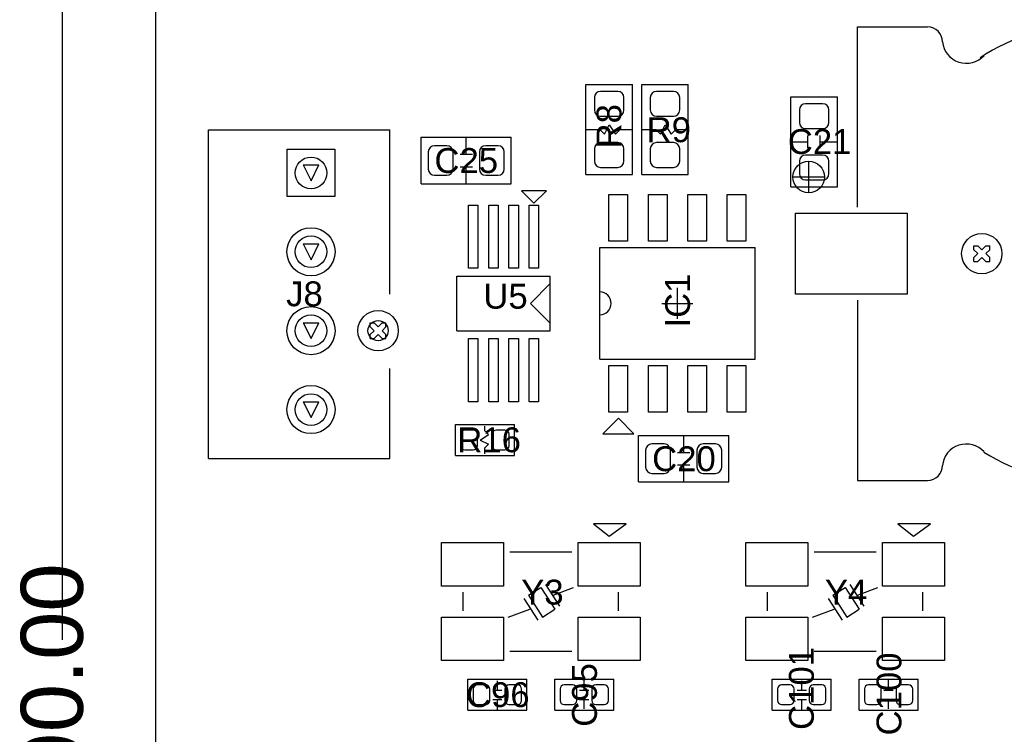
# Model space of a CAD drawing. Header units: inches. Extents: x -4 to 282, y -17 to 94.
# Tile 17 of 31: x -4 to 27, y 44 to 67. Entities that reach past the tile are written whole.
import ezdxf

# ---------------------------------------------------------------- set-up
doc = ezdxf.new("R2010")
doc.units = ezdxf.units.IN
for name, color, linetype in [('Bottom Solder', 6, 'Continuous'), ('Dimensions', 56, 'Continuous'), ('Drill Drawing', 1, 'Continuous'), ('Keep-Out Layer', 6, 'Continuous'), ('Multi-Layer', 9, 'Continuous'), ('Pad Holes', 156, 'Continuous'), ('Top Overlay', 2, 'Continuous'), ('Top Paste', 8, 'Continuous'), ('Top Solder', 216, 'Continuous')]:
    doc.layers.add(name, color=color, linetype=linetype)
doc.styles.add('Arial', font='txt', dxfattribs={"height": 0.2})

msp = doc.modelspace()

# ---------------------------------------------------------------- linework, layer by layer
at = {"layer": 'Bottom Solder'}
for p, q in [((4.235, 61.435), (4.235, 62.965)), ((4.235, 62.965), (5.765, 62.965)), ((5.765, 62.965), (5.765, 61.435)), ((5.765, 61.435), (4.235, 61.435))]:
    msp.add_line(p, q, dxfattribs=at)
for centre, radius in [((5, 59.66), 0.775), ((26.6, 59.6), 0.65), ((5, 57.12), 0.775), ((7.16, 57.12), 0.325), ((5, 54.58), 0.775)]:
    msp.add_circle(centre, radius, dxfattribs=at)
at = {"layer": 'Dimensions'}
msp.add_line((-3, 47.162), (-3, 90), dxfattribs=at)
at = {"layer": 'Drill Drawing'}
for p, q in [((4.746, 62.454), (5.254, 62.454)), ((4.746, 62.454), (5, 61.946)), ((5, 61.946), (5.254, 62.454)), ((4.746, 59.914), (5.254, 59.914)), ((4.746, 59.914), (5, 59.406)), ((5, 59.406), (5.254, 59.914)), ((26.346, 59.727), (26.346, 59.854)), ((26.346, 59.854), (26.473, 59.854)), ((26.346, 59.727), (26.473, 59.6)), ((26.473, 59.854), (26.6, 59.727)), ((26.6, 59.727), (26.727, 59.854)), ((26.727, 59.854), (26.854, 59.854)), ((26.727, 59.6), (26.854, 59.727)), ((26.854, 59.727), (26.854, 59.854)), ((26.346, 59.473), (26.473, 59.6)), ((26.346, 59.346), (26.346, 59.473)), ((26.346, 59.346), (26.473, 59.346)), ((26.473, 59.346), (26.6, 59.473)), ((26.6, 59.473), (26.727, 59.346)), ((26.727, 59.6), (26.854, 59.473)), ((26.727, 59.346), (26.854, 59.346)), ((26.854, 59.346), (26.854, 59.473)), ((4.746, 57.374), (5.254, 57.374)), ((4.746, 57.374), (5, 56.866)), ((5, 56.866), (5.254, 57.374)), ((6.906, 57.247), (6.906, 57.374)), ((6.906, 57.374), (7.033, 57.374)), ((6.906, 57.247), (7.033, 57.12)), ((6.906, 56.993), (7.033, 57.12)), ((7.033, 57.374), (7.16, 57.247)), ((7.16, 57.247), (7.287, 57.374)), ((7.287, 57.374), (7.414, 57.374)), ((7.287, 57.12), (7.414, 57.247)), ((7.287, 57.12), (7.414, 56.993)), ((7.414, 57.247), (7.414, 57.374)), ((6.906, 56.866), (6.906, 56.993)), ((6.906, 56.866), (7.033, 56.866)), ((7.033, 56.866), (7.16, 56.993)), ((7.16, 56.993), (7.287, 56.866)), ((7.287, 56.866), (7.414, 56.866)), ((7.414, 56.866), (7.414, 56.993)), ((4.746, 54.834), (5.254, 54.834)), ((4.746, 54.834), (5, 54.326)), ((5, 54.326), (5.254, 54.834))]:
    msp.add_line(p, q, dxfattribs=at)
at = {"layer": 'Keep-Out Layer'}
msp.add_line((0, 1), (0, 89), dxfattribs=at)
at = {"layer": 'Multi-Layer'}
for p, q in [((4.235, 61.435), (4.235, 62.965)), ((4.235, 62.965), (5.765, 62.965)), ((5.765, 62.965), (5.765, 61.435)), ((5.765, 61.435), (4.235, 61.435))]:
    msp.add_line(p, q, dxfattribs=at)
for centre, radius in [((5, 59.66), 0.775), ((26.6, 59.6), 0.65), ((5, 57.12), 0.775), ((7.16, 57.12), 0.325), ((5, 54.58), 0.775)]:
    msp.add_circle(centre, radius, dxfattribs=at)
at = {"layer": 'Pad Holes'}
for centre, radius in [((5, 62.2), 0.51), ((26.6, 59.6), 0.65), ((5, 59.66), 0.51), ((7.16, 57.12), 0.65), ((5, 57.12), 0.51), ((5, 54.58), 0.51)]:
    msp.add_circle(centre, radius, dxfattribs=at)
at = {"layer": 'Top Overlay'}
for p, q in [((22.6, 61.1), (22.6, 66.9)), ((22.6, 66.9), (24.855, 66.9)), ((13.85, 65.05), (15.35, 65.05)), ((13.85, 62.15), (13.85, 65.05)), ((15.35, 62.15), (15.35, 65.05)), ((15.65, 65.05), (17.15, 65.05)), ((15.65, 62.15), (15.65, 65.05)), ((17.15, 62.15), (17.15, 65.05)), ((20.45, 64.65), (21.95, 64.65)), ((20.45, 61.75), (20.45, 64.65)), ((21.95, 61.75), (21.95, 64.65)), ((14.45, 63.45), (14.6, 63.75)), ((14.6, 63.75), (14.8, 63.45)), ((16.25, 63.45), (16.4, 63.75)), ((16.4, 63.75), (16.6, 63.45)), ((1.7, 53.01), (1.7, 63.586)), ((1.7, 63.586), (7.54, 63.586)), ((7.54, 58.298), (7.54, 63.586)), ((13.85, 63.6), (14.3, 63.6)), ((14.3, 63.6), (14.45, 63.45)), ((14.8, 63.45), (14.95, 63.6)), ((14.95, 63.6), (15.35, 63.6)), ((15.65, 63.6), (16.1, 63.6)), ((16.1, 63.6), (16.25, 63.45)), ((16.6, 63.45), (16.75, 63.6)), ((16.75, 63.6), (17.15, 63.6)), ((8.55, 61.85), (8.55, 63.35)), ((8.55, 63.35), (11.45, 63.35)), ((10, 62.8), (10, 63.35)), ((11.45, 61.85), (11.45, 63.35)), ((20.45, 63.2), (21, 63.2)), ((21, 63), (21, 63.4)), ((21.4, 63), (21.4, 63.4)), ((21.4, 63.2), (21.95, 63.2)), ((9.8, 62.8), (10.2, 62.8)), ((21.028, 61.562), (21.028, 62.578)), ((9.8, 62.4), (10.2, 62.4)), ((10, 61.85), (10, 62.4)), ((13.85, 62.15), (15.35, 62.15)), ((15.65, 62.15), (17.15, 62.15)), ((8.55, 61.85), (11.45, 61.85)), ((20.52, 62.07), (21.536, 62.07)), ((11.779, 61.624), (12.179, 61.224)), ((12.579, 61.624), (11.779, 61.624)), ((12.179, 61.224), (12.579, 61.624)), ((20.45, 61.75), (21.95, 61.75)), ((14.3, 59.8), (19.3, 59.8)), ((14.3, 56.2), (14.3, 59.8)), ((19.3, 56.2), (19.3, 59.8)), ((9.7, 58.88), (12.7, 58.88)), ((9.7, 57.12), (9.7, 58.88)), ((12.7, 57.12), (12.7, 58.88)), ((12.071, 58), (12.706, 58.635)), ((16.8, 57.5), (16.8, 58.5)), ((22.6, 58.1), (22.6, 52.3)), ((12.066, 58), (12.701, 57.365)), ((16.3, 58), (17.3, 58)), ((9.7, 57.12), (12.7, 57.12)), ((14.3, 56.2), (19.3, 56.2)), ((7.54, 53.01), (7.54, 55.907)), ((14.9, 54.3), (14.4, 53.8)), ((15.4, 53.8), (14.9, 54.3)), ((9.65, 53.1), (9.65, 54.1)), ((9.65, 54.1), (11.55, 54.1)), ((10.6, 53.9), (10.6, 54.05)), ((11.55, 53.1), (11.55, 54.1)), ((10.45, 53.6), (10.72, 53.78)), ((10.45, 53.6), (10.717, 53.467)), ((10.6, 53.9), (10.72, 53.78)), ((14.4, 53.8), (15.4, 53.8)), ((15.55, 52.25), (15.55, 53.75)), ((15.55, 53.75), (18.45, 53.75)), ((17, 53.2), (17, 53.75)), ((18.45, 52.25), (18.45, 53.75)), ((10.6, 53.35), (10.717, 53.467)), ((10.6, 53.15), (10.6, 53.35)), ((1.7, 53.01), (7.54, 53.01)), ((9.65, 53.1), (11.55, 53.1)), ((16.8, 53.2), (17.2, 53.2)), ((16.8, 52.8), (17.2, 52.8)), ((17, 52.25), (17, 52.8)), ((15.55, 52.25), (18.45, 52.25)), ((22.6, 52.3), (24.855, 52.3)), ((14.1, 50.9), (14.6, 50.5)), ((15.15, 50.9), (14.1, 50.9)), ((14.6, 50.5), (15.15, 50.9)), ((23.9, 50.9), (24.4, 50.5)), ((24.95, 50.9), (23.9, 50.9)), ((24.4, 50.5), (24.95, 50.9)), ((11.4, 50), (13.4, 50)), ((21.2, 50), (23.2, 50)), ((12, 48.6), (12.4, 48.85)), ((12.4, 48.85), (12.85, 48.15)), ((12.55, 48.95), (13, 48.25)), ((12.8, 48.6), (13.45, 48.85)), ((21.8, 48.6), (22.2, 48.85)), ((22.2, 48.85), (22.65, 48.15)), ((22.35, 48.95), (22.8, 48.25)), ((22.6, 48.6), (23.25, 48.85)), ((9.9, 48.1), (9.9, 48.7)), ((12, 48.6), (12.45, 47.9)), ((14.9, 48.1), (14.9, 48.7)), ((19.7, 48.1), (19.7, 48.7)), ((21.8, 48.6), (22.25, 47.9)), ((24.7, 48.1), (24.7, 48.7)), ((11.85, 48.5), (12.3, 47.8)), ((21.65, 48.5), (22.1, 47.8)), ((11.35, 47.9), (12.05, 48.15)), ((12.45, 47.9), (12.85, 48.15)), ((21.15, 47.9), (21.85, 48.15)), ((22.25, 47.9), (22.65, 48.15)), ((11.4, 46.8), (13.4, 46.8)), ((21.2, 46.8), (23.2, 46.8)), ((10.05, 44.9), (10.05, 45.9)), ((10.05, 45.9), (11.95, 45.9)), ((11, 45.55), (11, 45.85)), ((11.95, 44.9), (11.95, 45.9)), ((12.85, 44.9), (12.85, 45.9)), ((12.85, 45.9), (14.75, 45.9)), ((13.8, 45.55), (13.8, 45.9)), ((14.75, 44.9), (14.75, 45.9)), ((19.85, 44.9), (19.85, 45.9)), ((19.85, 45.9), (21.75, 45.9)), ((20.8, 45.55), (20.8, 45.85)), ((21.75, 44.9), (21.75, 45.9)), ((22.65, 44.9), (22.65, 45.9)), ((22.65, 45.9), (24.55, 45.9)), ((23.6, 45.55), (23.6, 45.9)), ((24.55, 44.9), (24.55, 45.9)), ((10.85, 45.55), (11.15, 45.55)), ((13.65, 45.55), (13.95, 45.55)), ((20.65, 45.55), (20.95, 45.55)), ((23.45, 45.55), (23.75, 45.55)), ((10.85, 45.25), (11.15, 45.25)), ((11, 44.9), (11, 45.25)), ((13.65, 45.25), (13.95, 45.25)), ((13.8, 44.95), (13.8, 45.25)), ((20.65, 45.25), (20.95, 45.25)), ((20.8, 44.9), (20.8, 45.25)), ((23.45, 45.25), (23.75, 45.25)), ((23.6, 44.95), (23.6, 45.25)), ((10.05, 44.9), (11.95, 44.9)), ((12.85, 44.9), (14.75, 44.9)), ((19.85, 44.9), (21.75, 44.9)), ((22.65, 44.9), (24.55, 44.9))]:
    msp.add_line(p, q, dxfattribs=at)
msp.add_circle((21.028, 62.07), 0.508, dxfattribs=at)
for centre, radius, start, end in [((24.855, 66.423), 0.477, 0, 90), ((30.6, 59.6), 7.5, 11.3099, 122.7352), ((26.1, 66.5), 0.771, 185.7196, 318.0006), ((14.3, 58), 0.367, 270, 90), ((30.6, 59.6), 7.5, 238.3925, 348.6901), ((26.1, 52.7), 0.771, 41.9994, 174.2804), ((24.855, 52.777), 0.477, 270, 0)]:
    msp.add_arc(centre, radius, start, end, dxfattribs=at)
at = {"layer": 'Top Paste'}
for p, q in [((14.875, 64.825), (14.325, 64.825)), ((16.675, 64.825), (16.125, 64.825)), ((14.125, 64.625), (14.125, 64.225)), ((15.075, 64.225), (15.075, 64.625)), ((15.925, 64.625), (15.925, 64.225)), ((16.875, 64.225), (16.875, 64.625)), ((21.475, 64.425), (20.925, 64.425)), ((20.725, 64.225), (20.725, 63.825)), ((21.675, 63.825), (21.675, 64.225)), ((14.325, 64.025), (14.875, 64.025)), ((16.125, 64.025), (16.675, 64.025)), ((20.925, 63.625), (21.475, 63.625)), ((14.875, 63.175), (14.325, 63.175)), ((16.675, 63.175), (16.125, 63.175)), ((8.775, 62.875), (8.775, 62.325)), ((9.375, 63.075), (8.975, 63.075)), ((9.575, 62.325), (9.575, 62.875)), ((10.425, 62.875), (10.425, 62.325)), ((11.025, 63.075), (10.625, 63.075)), ((11.225, 62.325), (11.225, 62.875)), ((14.125, 62.975), (14.125, 62.575)), ((15.075, 62.575), (15.075, 62.975)), ((15.925, 62.975), (15.925, 62.575)), ((16.875, 62.575), (16.875, 62.975)), ((20.725, 62.575), (20.725, 62.175)), ((21.475, 62.775), (20.925, 62.775)), ((21.675, 62.175), (21.675, 62.575)), ((14.325, 62.375), (14.875, 62.375)), ((16.125, 62.375), (16.675, 62.375)), ((8.975, 62.125), (9.375, 62.125)), ((10.625, 62.125), (11.025, 62.125)), ((20.925, 61.975), (21.475, 61.975)), ((14.595, 60), (14.595, 61.5)), ((14.595, 61.5), (15.195, 61.5)), ((15.195, 61.5), (15.195, 60)), ((15.865, 60), (15.865, 61.5)), ((15.865, 61.5), (16.465, 61.5)), ((16.465, 61.5), (16.465, 60)), ((17.135, 60), (17.135, 61.5)), ((17.135, 61.5), (17.735, 61.5)), ((17.735, 61.5), (17.735, 60)), ((18.405, 60), (18.405, 61.5)), ((18.405, 61.5), (19.005, 61.5)), ((19.005, 61.5), (19.005, 60)), ((10.073, 61.166), (10.377, 61.166)), ((10.073, 59.134), (10.073, 61.166)), ((10.377, 61.166), (10.377, 59.134)), ((10.723, 61.166), (11.027, 61.166)), ((10.723, 59.134), (10.723, 61.166)), ((11.027, 61.166), (11.027, 59.134)), ((11.373, 61.166), (11.677, 61.166)), ((11.373, 59.134), (11.373, 61.166)), ((11.677, 61.166), (11.677, 59.134)), ((12.023, 61.166), (12.327, 61.166)), ((12.023, 59.134), (12.023, 61.166)), ((12.327, 61.166), (12.327, 59.134)), ((20.6, 58.3), (20.6, 60.9)), ((20.6, 60.9), (24.2, 60.9)), ((24.2, 60.9), (24.2, 58.3)), ((15.195, 60), (14.595, 60)), ((16.465, 60), (15.865, 60)), ((17.735, 60), (17.135, 60)), ((19.005, 60), (18.405, 60)), ((10.377, 59.134), (10.073, 59.134)), ((11.027, 59.134), (10.723, 59.134)), ((11.677, 59.134), (11.373, 59.134)), ((12.327, 59.134), (12.023, 59.134)), ((24.2, 58.3), (20.6, 58.3)), ((10.073, 56.866), (10.377, 56.866)), ((10.073, 54.834), (10.073, 56.866)), ((10.377, 56.866), (10.377, 54.834)), ((10.723, 56.866), (11.027, 56.866)), ((10.723, 54.834), (10.723, 56.866)), ((11.027, 56.866), (11.027, 54.834)), ((11.373, 56.866), (11.677, 56.866)), ((11.373, 54.834), (11.373, 56.866)), ((11.677, 56.866), (11.677, 54.834)), ((12.023, 56.866), (12.327, 56.866)), ((12.023, 54.834), (12.023, 56.866)), ((12.327, 56.866), (12.327, 54.834)), ((14.595, 54.5), (14.595, 56)), ((14.595, 56), (15.195, 56)), ((15.195, 56), (15.195, 54.5)), ((15.865, 54.5), (15.865, 56)), ((15.865, 56), (16.465, 56)), ((16.465, 56), (16.465, 54.5)), ((17.135, 54.5), (17.135, 56)), ((17.135, 56), (17.735, 56)), ((17.735, 56), (17.735, 54.5)), ((18.405, 54.5), (18.405, 56)), ((18.405, 56), (19.005, 56)), ((19.005, 56), (19.005, 54.5)), ((10.377, 54.834), (10.073, 54.834)), ((11.027, 54.834), (10.723, 54.834)), ((11.677, 54.834), (11.373, 54.834)), ((12.327, 54.834), (12.023, 54.834)), ((15.195, 54.5), (14.595, 54.5)), ((16.465, 54.5), (15.865, 54.5)), ((17.735, 54.5), (17.135, 54.5)), ((19.005, 54.5), (18.405, 54.5)), ((10.225, 53.92), (9.955, 53.92)), ((11.245, 53.92), (10.975, 53.92)), ((9.82, 53.785), (9.82, 53.415)), ((10.36, 53.415), (10.36, 53.785)), ((10.84, 53.785), (10.84, 53.415)), ((11.38, 53.415), (11.38, 53.785)), ((9.955, 53.28), (10.225, 53.28)), ((10.975, 53.28), (11.245, 53.28)), ((15.775, 53.275), (15.775, 52.725)), ((16.375, 53.475), (15.975, 53.475)), ((16.575, 52.725), (16.575, 53.275)), ((17.425, 53.275), (17.425, 52.725)), ((18.025, 53.475), (17.625, 53.475)), ((18.225, 52.725), (18.225, 53.275)), ((15.975, 52.525), (16.375, 52.525)), ((17.625, 52.525), (18.025, 52.525)), ((9.2, 50.3), (11.2, 50.3)), ((9.2, 48.9), (9.2, 50.3)), ((11.2, 50.3), (11.2, 48.9)), ((13.6, 50.3), (15.6, 50.3)), ((13.6, 48.9), (13.6, 50.3)), ((15.6, 50.3), (15.6, 48.9)), ((19, 50.3), (21, 50.3)), ((19, 48.9), (19, 50.3)), ((21, 50.3), (21, 48.9)), ((23.4, 50.3), (25.4, 50.3)), ((23.4, 48.9), (23.4, 50.3)), ((25.4, 50.3), (25.4, 48.9)), ((11.2, 48.9), (9.2, 48.9)), ((15.6, 48.9), (13.6, 48.9)), ((21, 48.9), (19, 48.9)), ((25.4, 48.9), (23.4, 48.9)), ((9.2, 47.9), (11.2, 47.9)), ((9.2, 46.5), (9.2, 47.9)), ((11.2, 47.9), (11.2, 46.5)), ((13.6, 47.9), (15.6, 47.9)), ((13.6, 46.5), (13.6, 47.9)), ((15.6, 47.9), (15.6, 46.5)), ((19, 47.9), (21, 47.9)), ((19, 46.5), (19, 47.9)), ((21, 47.9), (21, 46.5)), ((23.4, 47.9), (25.4, 47.9)), ((23.4, 46.5), (23.4, 47.9)), ((25.4, 47.9), (25.4, 46.5)), ((11.2, 46.5), (9.2, 46.5)), ((15.6, 46.5), (13.6, 46.5)), ((21, 46.5), (19, 46.5)), ((25.4, 46.5), (23.4, 46.5)), ((10.625, 45.72), (10.355, 45.72)), ((11.645, 45.72), (11.375, 45.72)), ((13.425, 45.72), (13.155, 45.72)), ((14.445, 45.72), (14.175, 45.72)), ((20.425, 45.72), (20.155, 45.72)), ((21.445, 45.72), (21.175, 45.72)), ((23.225, 45.72), (22.955, 45.72)), ((24.245, 45.72), (23.975, 45.72)), ((10.22, 45.585), (10.22, 45.215)), ((10.76, 45.215), (10.76, 45.585)), ((11.24, 45.585), (11.24, 45.215)), ((11.78, 45.215), (11.78, 45.585)), ((13.02, 45.585), (13.02, 45.215)), ((13.56, 45.215), (13.56, 45.585)), ((14.04, 45.585), (14.04, 45.215)), ((14.58, 45.215), (14.58, 45.585)), ((20.02, 45.585), (20.02, 45.215)), ((20.56, 45.215), (20.56, 45.585)), ((21.04, 45.585), (21.04, 45.215)), ((21.58, 45.215), (21.58, 45.585)), ((22.82, 45.585), (22.82, 45.215)), ((23.36, 45.215), (23.36, 45.585)), ((23.84, 45.585), (23.84, 45.215)), ((24.38, 45.215), (24.38, 45.585)), ((10.355, 45.08), (10.625, 45.08)), ((11.375, 45.08), (11.645, 45.08)), ((13.155, 45.08), (13.425, 45.08)), ((14.175, 45.08), (14.445, 45.08)), ((20.155, 45.08), (20.425, 45.08)), ((21.175, 45.08), (21.445, 45.08)), ((22.955, 45.08), (23.225, 45.08)), ((23.975, 45.08), (24.245, 45.08))]:
    msp.add_line(p, q, dxfattribs=at)
for centre, radius, start, end in [((14.325, 64.625), 0.2, 90, 180), ((14.875, 64.625), 0.2, 0, 90), ((16.125, 64.625), 0.2, 90, 180), ((16.675, 64.625), 0.2, 0, 90), ((20.925, 64.225), 0.2, 90, 180), ((21.475, 64.225), 0.2, 0, 90), ((14.325, 64.225), 0.2, 180, 270), ((14.875, 64.225), 0.2, 270, 0), ((16.125, 64.225), 0.2, 180, 270), ((16.675, 64.225), 0.2, 270, 0), ((20.925, 63.825), 0.2, 180, 270), ((21.475, 63.825), 0.2, 270, 0), ((14.325, 62.975), 0.2, 90, 180), ((14.875, 62.975), 0.2, 0, 90), ((16.125, 62.975), 0.2, 90, 180), ((16.675, 62.975), 0.2, 0, 90), ((8.975, 62.875), 0.2, 90, 180), ((9.375, 62.875), 0.2, 0, 90), ((10.625, 62.875), 0.2, 90, 180), ((11.025, 62.875), 0.2, 0, 90), ((14.325, 62.575), 0.2, 180, 270), ((14.875, 62.575), 0.2, 270, 0), ((16.125, 62.575), 0.2, 180, 270), ((16.675, 62.575), 0.2, 270, 0), ((20.925, 62.575), 0.2, 90, 180), ((21.475, 62.575), 0.2, 0, 90), ((8.975, 62.325), 0.2, 180, 270), ((9.375, 62.325), 0.2, 270, 0), ((10.625, 62.325), 0.2, 180, 270), ((11.025, 62.325), 0.2, 270, 0), ((20.925, 62.175), 0.2, 180, 270), ((21.475, 62.175), 0.2, 270, 0), ((9.955, 53.785), 0.135, 90, 180), ((10.225, 53.785), 0.135, 0, 90), ((10.975, 53.785), 0.135, 90, 180), ((11.245, 53.785), 0.135, 0, 90), ((9.955, 53.415), 0.135, 180, 270), ((10.225, 53.415), 0.135, 270, 0), ((10.975, 53.415), 0.135, 180, 270), ((11.245, 53.415), 0.135, 270, 0), ((15.975, 53.275), 0.2, 90, 180), ((16.375, 53.275), 0.2, 0, 90), ((17.625, 53.275), 0.2, 90, 180), ((18.025, 53.275), 0.2, 0, 90), ((15.975, 52.725), 0.2, 180, 270), ((16.375, 52.725), 0.2, 270, 0), ((17.625, 52.725), 0.2, 180, 270), ((18.025, 52.725), 0.2, 270, 0), ((10.355, 45.585), 0.135, 90, 180), ((10.625, 45.585), 0.135, 0, 90), ((11.375, 45.585), 0.135, 90, 180), ((11.645, 45.585), 0.135, 0, 90), ((13.155, 45.585), 0.135, 90, 180), ((13.425, 45.585), 0.135, 0, 90), ((14.175, 45.585), 0.135, 90, 180), ((14.445, 45.585), 0.135, 0, 90), ((20.155, 45.585), 0.135, 90, 180), ((20.425, 45.585), 0.135, 0, 90), ((21.175, 45.585), 0.135, 90, 180), ((21.445, 45.585), 0.135, 0, 90), ((22.955, 45.585), 0.135, 90, 180), ((23.225, 45.585), 0.135, 0, 90), ((23.975, 45.585), 0.135, 90, 180), ((24.245, 45.585), 0.135, 0, 90), ((10.355, 45.215), 0.135, 180, 270), ((10.625, 45.215), 0.135, 270, 0), ((11.375, 45.215), 0.135, 180, 270), ((11.645, 45.215), 0.135, 270, 0), ((13.155, 45.215), 0.135, 180, 270), ((13.425, 45.215), 0.135, 270, 0), ((14.175, 45.215), 0.135, 180, 270), ((14.445, 45.215), 0.135, 270, 0), ((20.155, 45.215), 0.135, 180, 270), ((20.425, 45.215), 0.135, 270, 0), ((21.175, 45.215), 0.135, 180, 270), ((21.445, 45.215), 0.135, 270, 0), ((22.955, 45.215), 0.135, 180, 270), ((23.225, 45.215), 0.135, 270, 0), ((23.975, 45.215), 0.135, 180, 270), ((24.245, 45.215), 0.135, 270, 0)]:
    msp.add_arc(centre, radius, start, end, dxfattribs=at)
at = {"layer": 'Top Solder'}
for p, q in [((14.875, 64.825), (14.325, 64.825)), ((16.675, 64.825), (16.125, 64.825)), ((14.125, 64.625), (14.125, 64.225)), ((15.075, 64.225), (15.075, 64.625)), ((15.925, 64.625), (15.925, 64.225)), ((16.875, 64.225), (16.875, 64.625)), ((21.475, 64.425), (20.925, 64.425)), ((20.725, 64.225), (20.725, 63.825)), ((21.675, 63.825), (21.675, 64.225)), ((14.325, 64.025), (14.875, 64.025)), ((16.125, 64.025), (16.675, 64.025)), ((20.925, 63.625), (21.475, 63.625)), ((14.875, 63.175), (14.325, 63.175)), ((16.675, 63.175), (16.125, 63.175)), ((4.235, 61.435), (4.235, 62.965)), ((4.235, 62.965), (5.765, 62.965)), ((5.765, 62.965), (5.765, 61.435)), ((8.775, 62.875), (8.775, 62.325)), ((9.375, 63.075), (8.975, 63.075)), ((9.575, 62.325), (9.575, 62.875)), ((10.425, 62.875), (10.425, 62.325)), ((11.025, 63.075), (10.625, 63.075)), ((11.225, 62.325), (11.225, 62.875)), ((14.125, 62.975), (14.125, 62.575)), ((15.075, 62.575), (15.075, 62.975)), ((15.925, 62.975), (15.925, 62.575)), ((16.875, 62.575), (16.875, 62.975)), ((20.725, 62.575), (20.725, 62.175)), ((21.475, 62.775), (20.925, 62.775)), ((21.675, 62.175), (21.675, 62.575)), ((14.325, 62.375), (14.875, 62.375)), ((16.125, 62.375), (16.675, 62.375)), ((8.975, 62.125), (9.375, 62.125)), ((10.625, 62.125), (11.025, 62.125)), ((20.925, 61.975), (21.475, 61.975)), ((5.765, 61.435), (4.235, 61.435)), ((14.595, 60), (14.595, 61.5)), ((14.595, 61.5), (15.195, 61.5)), ((15.195, 61.5), (15.195, 60)), ((15.865, 60), (15.865, 61.5)), ((15.865, 61.5), (16.465, 61.5)), ((16.465, 61.5), (16.465, 60)), ((17.135, 60), (17.135, 61.5)), ((17.135, 61.5), (17.735, 61.5)), ((17.735, 61.5), (17.735, 60)), ((18.405, 60), (18.405, 61.5)), ((18.405, 61.5), (19.005, 61.5)), ((19.005, 61.5), (19.005, 60)), ((10.073, 61.166), (10.377, 61.166)), ((10.073, 59.134), (10.073, 61.166)), ((10.377, 61.166), (10.377, 59.134)), ((10.723, 61.166), (11.027, 61.166)), ((10.723, 59.134), (10.723, 61.166)), ((11.027, 61.166), (11.027, 59.134)), ((11.373, 61.166), (11.677, 61.166)), ((11.373, 59.134), (11.373, 61.166)), ((11.677, 61.166), (11.677, 59.134)), ((12.023, 61.166), (12.327, 61.166)), ((12.023, 59.134), (12.023, 61.166)), ((12.327, 61.166), (12.327, 59.134)), ((20.6, 58.3), (20.6, 60.9)), ((20.6, 60.9), (24.2, 60.9)), ((24.2, 60.9), (24.2, 58.3)), ((15.195, 60), (14.595, 60)), ((16.465, 60), (15.865, 60)), ((17.735, 60), (17.135, 60)), ((19.005, 60), (18.405, 60)), ((10.377, 59.134), (10.073, 59.134)), ((11.027, 59.134), (10.723, 59.134)), ((11.677, 59.134), (11.373, 59.134)), ((12.327, 59.134), (12.023, 59.134)), ((24.2, 58.3), (20.6, 58.3)), ((10.073, 56.866), (10.377, 56.866)), ((10.073, 54.834), (10.073, 56.866)), ((10.377, 56.866), (10.377, 54.834)), ((10.723, 56.866), (11.027, 56.866)), ((10.723, 54.834), (10.723, 56.866)), ((11.027, 56.866), (11.027, 54.834)), ((11.373, 56.866), (11.677, 56.866)), ((11.373, 54.834), (11.373, 56.866)), ((11.677, 56.866), (11.677, 54.834)), ((12.023, 56.866), (12.327, 56.866)), ((12.023, 54.834), (12.023, 56.866)), ((12.327, 56.866), (12.327, 54.834)), ((14.595, 54.5), (14.595, 56)), ((14.595, 56), (15.195, 56)), ((15.195, 56), (15.195, 54.5)), ((15.865, 54.5), (15.865, 56)), ((15.865, 56), (16.465, 56)), ((16.465, 56), (16.465, 54.5)), ((17.135, 54.5), (17.135, 56)), ((17.135, 56), (17.735, 56)), ((17.735, 56), (17.735, 54.5)), ((18.405, 54.5), (18.405, 56)), ((18.405, 56), (19.005, 56)), ((19.005, 56), (19.005, 54.5)), ((10.377, 54.834), (10.073, 54.834)), ((11.027, 54.834), (10.723, 54.834)), ((11.677, 54.834), (11.373, 54.834)), ((12.327, 54.834), (12.023, 54.834)), ((15.195, 54.5), (14.595, 54.5)), ((16.465, 54.5), (15.865, 54.5)), ((17.735, 54.5), (17.135, 54.5)), ((19.005, 54.5), (18.405, 54.5)), ((10.225, 53.92), (9.955, 53.92)), ((11.245, 53.92), (10.975, 53.92)), ((9.82, 53.785), (9.82, 53.415)), ((10.36, 53.415), (10.36, 53.785)), ((10.84, 53.785), (10.84, 53.415)), ((11.38, 53.415), (11.38, 53.785)), ((9.955, 53.28), (10.225, 53.28)), ((10.975, 53.28), (11.245, 53.28)), ((15.775, 53.275), (15.775, 52.725)), ((16.375, 53.475), (15.975, 53.475)), ((16.575, 52.725), (16.575, 53.275)), ((17.425, 53.275), (17.425, 52.725)), ((18.025, 53.475), (17.625, 53.475)), ((18.225, 52.725), (18.225, 53.275)), ((15.975, 52.525), (16.375, 52.525)), ((17.625, 52.525), (18.025, 52.525)), ((9.2, 50.3), (11.2, 50.3)), ((9.2, 48.9), (9.2, 50.3)), ((11.2, 50.3), (11.2, 48.9)), ((13.6, 50.3), (15.6, 50.3)), ((13.6, 48.9), (13.6, 50.3)), ((15.6, 50.3), (15.6, 48.9)), ((19, 50.3), (21, 50.3)), ((19, 48.9), (19, 50.3)), ((21, 50.3), (21, 48.9)), ((23.4, 50.3), (25.4, 50.3)), ((23.4, 48.9), (23.4, 50.3)), ((25.4, 50.3), (25.4, 48.9)), ((11.2, 48.9), (9.2, 48.9)), ((15.6, 48.9), (13.6, 48.9)), ((21, 48.9), (19, 48.9)), ((25.4, 48.9), (23.4, 48.9)), ((9.2, 47.9), (11.2, 47.9)), ((9.2, 46.5), (9.2, 47.9)), ((11.2, 47.9), (11.2, 46.5)), ((13.6, 47.9), (15.6, 47.9)), ((13.6, 46.5), (13.6, 47.9)), ((15.6, 47.9), (15.6, 46.5)), ((19, 47.9), (21, 47.9)), ((19, 46.5), (19, 47.9)), ((21, 47.9), (21, 46.5)), ((23.4, 47.9), (25.4, 47.9)), ((23.4, 46.5), (23.4, 47.9)), ((25.4, 47.9), (25.4, 46.5)), ((11.2, 46.5), (9.2, 46.5)), ((15.6, 46.5), (13.6, 46.5)), ((21, 46.5), (19, 46.5)), ((25.4, 46.5), (23.4, 46.5)), ((10.625, 45.72), (10.355, 45.72)), ((11.645, 45.72), (11.375, 45.72)), ((13.425, 45.72), (13.155, 45.72)), ((14.445, 45.72), (14.175, 45.72)), ((20.425, 45.72), (20.155, 45.72)), ((21.445, 45.72), (21.175, 45.72)), ((23.225, 45.72), (22.955, 45.72)), ((24.245, 45.72), (23.975, 45.72)), ((10.22, 45.585), (10.22, 45.215)), ((10.76, 45.215), (10.76, 45.585)), ((11.24, 45.585), (11.24, 45.215)), ((11.78, 45.215), (11.78, 45.585)), ((13.02, 45.585), (13.02, 45.215)), ((13.56, 45.215), (13.56, 45.585)), ((14.04, 45.585), (14.04, 45.215)), ((14.58, 45.215), (14.58, 45.585)), ((20.02, 45.585), (20.02, 45.215)), ((20.56, 45.215), (20.56, 45.585)), ((21.04, 45.585), (21.04, 45.215)), ((21.58, 45.215), (21.58, 45.585)), ((22.82, 45.585), (22.82, 45.215)), ((23.36, 45.215), (23.36, 45.585)), ((23.84, 45.585), (23.84, 45.215)), ((24.38, 45.215), (24.38, 45.585)), ((10.355, 45.08), (10.625, 45.08)), ((11.375, 45.08), (11.645, 45.08)), ((13.155, 45.08), (13.425, 45.08)), ((14.175, 45.08), (14.445, 45.08)), ((20.155, 45.08), (20.425, 45.08)), ((21.175, 45.08), (21.445, 45.08)), ((22.955, 45.08), (23.225, 45.08)), ((23.975, 45.08), (24.245, 45.08))]:
    msp.add_line(p, q, dxfattribs=at)
for centre, radius in [((5, 59.66), 0.775), ((26.6, 59.6), 0.65), ((5, 57.12), 0.775), ((7.16, 57.12), 0.325), ((5, 54.58), 0.775)]:
    msp.add_circle(centre, radius, dxfattribs=at)
for centre, radius, start, end in [((14.325, 64.625), 0.2, 90, 180), ((14.875, 64.625), 0.2, 0, 90), ((16.125, 64.625), 0.2, 90, 180), ((16.675, 64.625), 0.2, 0, 90), ((20.925, 64.225), 0.2, 90, 180), ((21.475, 64.225), 0.2, 0, 90), ((14.325, 64.225), 0.2, 180, 270), ((14.875, 64.225), 0.2, 270, 0), ((16.125, 64.225), 0.2, 180, 270), ((16.675, 64.225), 0.2, 270, 0), ((20.925, 63.825), 0.2, 180, 270), ((21.475, 63.825), 0.2, 270, 0), ((14.325, 62.975), 0.2, 90, 180), ((14.875, 62.975), 0.2, 0, 90), ((16.125, 62.975), 0.2, 90, 180), ((16.675, 62.975), 0.2, 0, 90), ((8.975, 62.875), 0.2, 90, 180), ((9.375, 62.875), 0.2, 0, 90), ((10.625, 62.875), 0.2, 90, 180), ((11.025, 62.875), 0.2, 0, 90), ((14.325, 62.575), 0.2, 180, 270), ((14.875, 62.575), 0.2, 270, 0), ((16.125, 62.575), 0.2, 180, 270), ((16.675, 62.575), 0.2, 270, 0), ((20.925, 62.575), 0.2, 90, 180), ((21.475, 62.575), 0.2, 0, 90), ((8.975, 62.325), 0.2, 180, 270), ((9.375, 62.325), 0.2, 270, 0), ((10.625, 62.325), 0.2, 180, 270), ((11.025, 62.325), 0.2, 270, 0), ((20.925, 62.175), 0.2, 180, 270), ((21.475, 62.175), 0.2, 270, 0), ((9.955, 53.785), 0.135, 90, 180), ((10.225, 53.785), 0.135, 0, 90), ((10.975, 53.785), 0.135, 90, 180), ((11.245, 53.785), 0.135, 0, 90), ((9.955, 53.415), 0.135, 180, 270), ((10.225, 53.415), 0.135, 270, 0), ((10.975, 53.415), 0.135, 180, 270), ((11.245, 53.415), 0.135, 270, 0), ((15.975, 53.275), 0.2, 90, 180), ((16.375, 53.275), 0.2, 0, 90), ((17.625, 53.275), 0.2, 90, 180), ((18.025, 53.275), 0.2, 0, 90), ((15.975, 52.725), 0.2, 180, 270), ((16.375, 52.725), 0.2, 270, 0), ((17.625, 52.725), 0.2, 180, 270), ((18.025, 52.725), 0.2, 270, 0), ((10.355, 45.585), 0.135, 90, 180), ((10.625, 45.585), 0.135, 0, 90), ((11.375, 45.585), 0.135, 90, 180), ((11.645, 45.585), 0.135, 0, 90), ((13.155, 45.585), 0.135, 90, 180), ((13.425, 45.585), 0.135, 0, 90), ((14.175, 45.585), 0.135, 90, 180), ((14.445, 45.585), 0.135, 0, 90), ((20.155, 45.585), 0.135, 90, 180), ((20.425, 45.585), 0.135, 0, 90), ((21.175, 45.585), 0.135, 90, 180), ((21.445, 45.585), 0.135, 0, 90), ((22.955, 45.585), 0.135, 90, 180), ((23.225, 45.585), 0.135, 0, 90), ((23.975, 45.585), 0.135, 90, 180), ((24.245, 45.585), 0.135, 0, 90), ((10.355, 45.215), 0.135, 180, 270), ((10.625, 45.215), 0.135, 270, 0), ((11.375, 45.215), 0.135, 180, 270), ((11.645, 45.215), 0.135, 270, 0), ((13.155, 45.215), 0.135, 180, 270), ((13.425, 45.215), 0.135, 270, 0), ((14.175, 45.215), 0.135, 180, 270), ((14.445, 45.215), 0.135, 270, 0), ((20.155, 45.215), 0.135, 180, 270), ((20.425, 45.215), 0.135, 270, 0), ((21.175, 45.215), 0.135, 180, 270), ((21.445, 45.215), 0.135, 270, 0), ((22.955, 45.215), 0.135, 180, 270), ((23.225, 45.215), 0.135, 270, 0), ((23.975, 45.215), 0.135, 180, 270), ((24.245, 45.215), 0.135, 270, 0)]:
    msp.add_arc(centre, radius, start, end, dxfattribs=at)

# ---------------------------------------------------------------- texts
at = {"layer": 'Dimensions', "style": 'Arial'}
msp.add_text('90.00', height=2, rotation=90, dxfattribs=at).set_placement((-2.345, 42.638))
at = {"layer": 'Top Overlay', "style": 'Arial'}
for s, p in [('R8', (14.994, 62.986)), ('IC1', (17.204, 57.22)), ('C101', (21.191, 44.266)), ('C100', (24.011, 44.088)), ('C95', (14.206, 44.367))]:
    msp.add_text(s, height=0.8, rotation=90, dxfattribs=at).set_placement(p)
for s, p in [('R9', (15.807, 63.189)), ('C21', (20.353, 62.808)), ('C25', (8.974, 62.198)), ('J8', (4.199, 57.906)), ('U5', (10.549, 57.829)), ('R16', (9.711, 53.207)), ('C20', (15.984, 52.597)), ('Y3', (11.768, 48.304)), ('Y4', (21.547, 48.304)), ('C96', (9.99, 45.002))]:
    msp.add_text(s, height=0.8, dxfattribs=at).set_placement(p)

doc.saveas('drawing.dxf')
